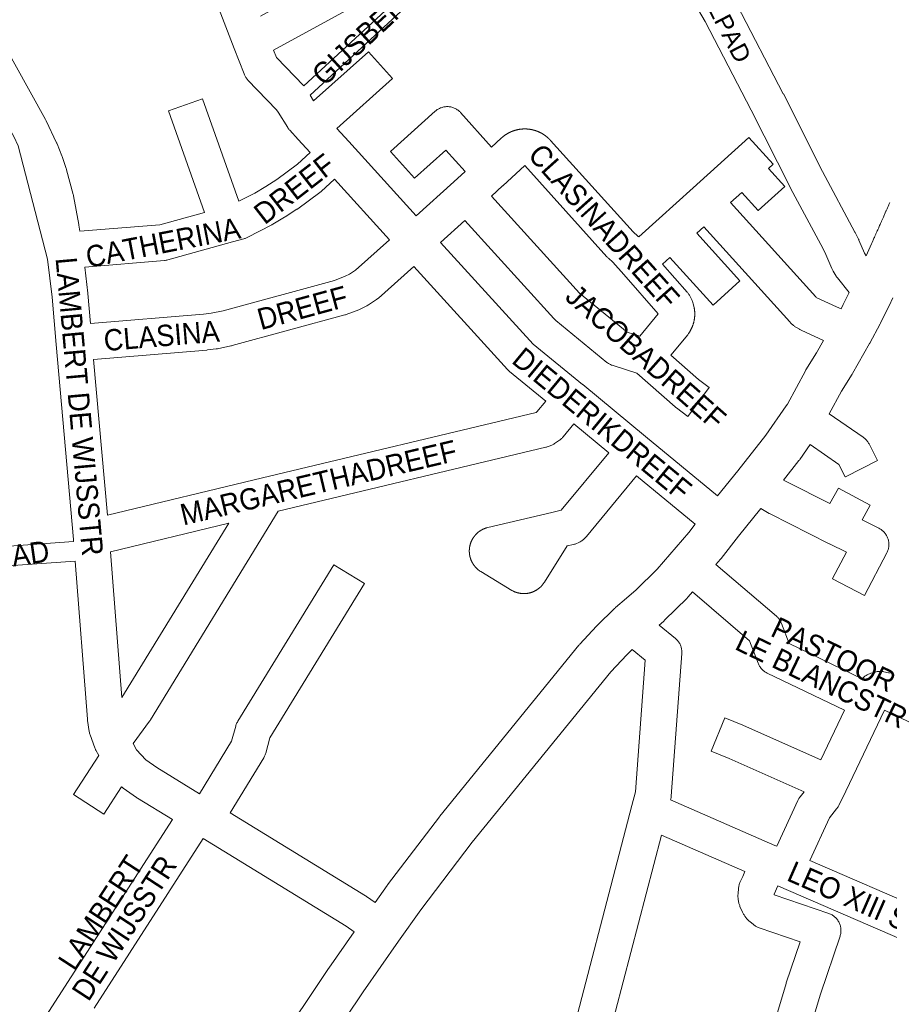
# Model space of a CAD drawing. Header units: metres. Extents: x 123819 to 142731, y 393440 to 405763.
# Tile 199 of 256: x 133383 to 133697, y 397868 to 398223. Entities that reach past the tile are written whole.
import ezdxf
from ezdxf.enums import TextEntityAlignment as Align

# ---------------------------------------------------------------- set-up
doc = ezdxf.new("R2010")
doc.units = ezdxf.units.M
doc.header["$MEASUREMENT"] = 0
for name, color, linetype, lineweight in [('gs-anno-wegen algemeen tekst', 7, 'Continuous', 0), ('gs-knt-aanvullende hoofdweg', 7, 'Continuous', 0), ('gs-knt-fietspaden', 7, 'Continuous', 0), ('gs-knt-paden', 7, 'Continuous', 0), ('gs-knt-wegen algemeen', 7, 'Continuous', 0)]:
    doc.layers.add(name, color=color, linetype=linetype, lineweight=lineweight)
doc.styles.add('Style-Arial', font='arial.ttf')

msp = doc.modelspace()

# ---------------------------------------------------------------- linework, layer by layer
at = {"layer": 'gs-knt-aanvullende hoofdweg', "color": 7, "linetype": 'Continuous', "flags": 128}
for points in [[(133688.92, 398138.07), (133690.85, 398142.35), (133691.1, 398142.91), (133691.38, 398143.53), (133691.44, 398143.67), (133691.78, 398144.43), (133691.91, 398144.71), (133692.12, 398145.19), (133692.44, 398145.89), (133692.46, 398145.95), (133692.8, 398146.7), (133692.96, 398147.07), (133693.14, 398147.46), (133693.48, 398148.22), (133693.49, 398148.25), (133693.82, 398148.98), (133694.01, 398149.43), (133694.15, 398149.74), (133694.49, 398150.5), (133694.54, 398150.61), (133694.83, 398151.26), (133695.06, 398151.79), (133695.16, 398152.02), (133695.5, 398152.78), (133695.59, 398152.98), (133695.84, 398153.54), (133696.11, 398154.15), (133696.17, 398154.31), (133696.51, 398155.07), (133696.63, 398155.34), (133696.84, 398155.83), (133697.15, 398156.52), (133697.18, 398156.59), (133697.51, 398157.35)], [(133698.59, 398122.91), (133698, 398121.64), (133697.96, 398121.55), (133697.87, 398121.37), (133694.08, 398113.72), (133693.99, 398113.54), (133690.31, 398106.6), (133690.19, 398106.38), (133684, 398095.55), (133683.87, 398095.34), (133680.1, 398089.22), (133675.65, 398081.02)], [(133679.88, 398118.99), (133680.67, 398120.48), (133682.8, 398124.78)], [(133635.31, 398051.41), (133642.61, 398060.49), (133652.74, 398073.31), (133660.02, 398083.88), (133660.49, 398084.56), (133666.99, 398096.56), (133667.1, 398096.74), (133667.2, 398096.92), (133671.02, 398103.12), (133673.56, 398107.55)], [(133668.7, 398070), (133664.98, 398064.59), (133664.83, 398064.38), (133664.68, 398064.19), (133659.14, 398057.17)], [(133650.94, 398046.87), (133642.9, 398036.89), (133636.63, 398028.86), (133636.51, 398028.71), (133636.39, 398028.57), (133634.71, 398026.62)], [(133511.61, 397904.73), (133515.94, 397910.82), (133516.09, 397911.02), (133534.86, 397935.63), (133535, 397935.81), (133585.23, 397997.56), (133585.39, 397997.74), (133585.55, 397997.92), (133591.61, 398004.46), (133591.74, 398004.59), (133591.87, 398004.72), (133598.05, 398010.76), (133598.11, 398010.82), (133598.15, 398010.85), (133598.32, 398011.01), (133598.39, 398011.07), (133598.42, 398011.1), (133602.41, 398014.55), (133602.48, 398014.61), (133605.81, 398017.41), (133613.48, 398025.03), (133624.9, 398038.25), (133627.22, 398041.21)], [(133626.19, 398016.78), (133624.65, 398014.99), (133624.46, 398014.78), (133624.27, 398014.58), (133616.18, 398006.54), (133615.98, 398006.35), (133615.96, 398006.33), (133615.76, 398006.16), (133615.72, 398006.12), (133614.21, 398004.83)], [(133604.44, 397996.01), (133602.5, 397994.11), (133596.73, 397987.89), (133546.73, 397926.43), (133528.11, 397902.01), (133520.09, 397890.74), (133507.28, 397872.48), (133487.99, 397843.63), (133471.54, 397818.42)], [(133459.34, 397827.21), (133475.44, 397851.88), (133475.48, 397851.95), (133494.85, 397880.9), (133494.94, 397881.04), (133504.1, 397894.1)]]:
    msp.add_lwpolyline(points, dxfattribs=at)
at = {"layer": 'gs-knt-fietspaden', "color": 7, "linetype": 'Continuous', "flags": 128}
for points in [[(133364.53, 398032.22), (133402.76, 398034.93)], [(133403.35, 398027.93), (133365.15, 398025.23), (133334.77, 398020.96), (133333.1, 398020.64), (133332.16, 398020.41), (133331.79, 398020.29), (133331.69, 398020.24), (133331.11, 398019.88), (133330.59, 398019.44), (133321.76, 398008.42), (133321.67, 398008.32), (133321.58, 398008.21)]]:
    msp.add_lwpolyline(points, dxfattribs=at)
at = {"layer": 'gs-knt-paden', "color": 7, "linetype": 'Continuous', "flags": 128}
for points in [[(133485.86, 398199.42), (133538.5, 398248.03)], [(133541.23, 398245.07), (133488.14, 398196.06)]]:
    msp.add_lwpolyline(points, dxfattribs=at)
at = {"layer": 'gs-knt-wegen algemeen', "color": 7, "linetype": 'Continuous', "flags": 128}
for points in [[(133626.19, 398257.39), (133629.83, 398250.21), (133642.09, 398229.07), (133642.24, 398228.81), (133659.02, 398196.57), (133659.05, 398196.51), (133673.2, 398168.56), (133684.9, 398146.64), (133684.99, 398146.47), (133686.16, 398144.12), (133686.25, 398143.93), (133686.33, 398143.74), (133688.31, 398139.03), (133688.92, 398138.07)], [(133682.8, 398124.78), (133678.56, 398130.16), (133678.42, 398130.34), (133678.29, 398130.53), (133678.16, 398130.72), (133677.01, 398132.55), (133676.87, 398132.78), (133676.75, 398133.01), (133676.63, 398133.25), (133676.52, 398133.49), (133674.41, 398138.5), (133673.37, 398140.59), (133661.68, 398162.49), (133661.62, 398162.62), (133647.45, 398190.59), (133630.76, 398222.67), (133618.47, 398243.84), (133618.38, 398244), (133618.3, 398244.16), (133614.58, 398251.51)], [(133488.16, 398175.31), (133483.82, 398180.07), (133480.82, 398183.36), (133480.62, 398183.59), (133480.43, 398183.83), (133480.25, 398184.07), (133480.09, 398184.33), (133476.66, 398189.87), (133476.09, 398190.78), (133465.71, 398201.48), (133465.52, 398201.7), (133465.33, 398201.92), (133465.15, 398202.15), (133464.98, 398202.39), (133464.82, 398202.64), (133464.68, 398202.89), (133464.54, 398203.15), (133464.42, 398203.42), (133464.31, 398203.69), (133460.77, 398212.91), (133452.96, 398233.31)], [(133369.81, 398228.27), (133392.68, 398187.25), (133392.79, 398187.05), (133392.89, 398186.84), (133396.63, 398178.87), (133396.72, 398178.68), (133396.79, 398178.5), (133398.49, 398174.2), (133398.59, 398173.93), (133400.1, 398169.56), (133400.16, 398169.36), (133400.22, 398169.16), (133402.66, 398160.25), (133402.73, 398159.97), (133402.79, 398159.69), (133404.68, 398149.32), (133404.71, 398149.15), (133405.06, 398146.91)], [(133402.76, 398034.93), (133402.69, 398035.75), (133396.45, 398106.02), (133394.97, 398123.21), (133393.36, 398136.82), (133382.75, 398177.81), (133381.2, 398181.11), (133358.38, 398222.03)], [(133474.96, 398212.27), (133475.99, 398209.59), (133485.86, 398199.42)], [(133449.36, 398194.76), (133462.4, 398157.74), (133468.21, 398160.74), (133472.23, 398163.12), (133476.14, 398165.66), (133483.64, 398171.19), (133488.16, 398175.31)], [(133542.52, 398189.75), (133553.72, 398177.34), (133557.2, 398180.55), (133557.26, 398180.6), (133557.31, 398180.65), (133557.37, 398180.7), (133557.43, 398180.75), (133557.49, 398180.8), (133557.55, 398180.85), (133557.6, 398180.9), (133557.66, 398180.95), (133557.72, 398181), (133557.78, 398181.05), (133557.84, 398181.1), (133557.9, 398181.15), (133557.96, 398181.2), (133558.03, 398181.24), (133558.09, 398181.29), (133558.15, 398181.34), (133558.21, 398181.38), (133558.27, 398181.43), (133558.33, 398181.48), (133558.4, 398181.52), (133558.46, 398181.57), (133558.52, 398181.61), (133558.59, 398181.65), (133558.65, 398181.7), (133558.71, 398181.74), (133558.78, 398181.78), (133558.84, 398181.83), (133558.91, 398181.87), (133558.97, 398181.91), (133559.04, 398181.95), (133559.1, 398181.99), (133559.17, 398182.03), (133559.24, 398182.07), (133559.3, 398182.11), (133559.37, 398182.15), (133559.44, 398182.19), (133559.5, 398182.23), (133559.57, 398182.27), (133559.64, 398182.3), (133559.71, 398182.34), (133559.77, 398182.38), (133559.84, 398182.41), (133559.91, 398182.45), (133559.98, 398182.49), (133560.05, 398182.52), (133560.12, 398182.56), (133560.19, 398182.59), (133560.26, 398182.62), (133560.33, 398182.66), (133560.4, 398182.69), (133560.47, 398182.72), (133560.54, 398182.75), (133560.61, 398182.79), (133560.68, 398182.82), (133560.75, 398182.85), (133560.82, 398182.88), (133560.89, 398182.91), (133560.96, 398182.94), (133561.03, 398182.97), (133561.11, 398182.99), (133561.18, 398183.02), (133561.25, 398183.05), (133561.32, 398183.08), (133561.39, 398183.1), (133561.47, 398183.13), (133561.54, 398183.16), (133561.61, 398183.18), (133561.69, 398183.21), (133561.76, 398183.23), (133561.83, 398183.26), (133561.91, 398183.28), (133561.98, 398183.3), (133562.05, 398183.32), (133562.13, 398183.35), (133562.2, 398183.37), (133562.28, 398183.39), (133562.35, 398183.41), (133562.43, 398183.43), (133562.5, 398183.45), (133562.58, 398183.47), (133562.65, 398183.49), (133562.73, 398183.51), (133562.8, 398183.53), (133562.88, 398183.54), (133562.95, 398183.56), (133563.03, 398183.58), (133563.1, 398183.59), (133563.18, 398183.61), (133563.25, 398183.62), (133563.33, 398183.64), (133563.41, 398183.65), (133563.48, 398183.67), (133563.56, 398183.68), (133563.64, 398183.69), (133563.71, 398183.71), (133563.79, 398183.72), (133563.86, 398183.73), (133563.94, 398183.74), (133564.02, 398183.75), (133564.09, 398183.76), (133564.17, 398183.77), (133564.25, 398183.78), (133564.32, 398183.79), (133564.4, 398183.8), (133564.48, 398183.8), (133564.55, 398183.81), (133564.63, 398183.82), (133564.71, 398183.82), (133564.79, 398183.83), (133564.86, 398183.83), (133564.94, 398183.84), (133565.02, 398183.84), (133565.09, 398183.85), (133565.17, 398183.85), (133565.25, 398183.85), (133565.33, 398183.86), (133565.4, 398183.86), (133565.48, 398183.86), (133565.56, 398183.86), (133565.63, 398183.86), (133565.71, 398183.86), (133565.79, 398183.86), (133565.87, 398183.86), (133565.94, 398183.86), (133566.02, 398183.86), (133566.1, 398183.85), (133566.18, 398183.85), (133566.25, 398183.85), (133566.33, 398183.84), (133566.41, 398183.84), (133566.48, 398183.84), (133566.56, 398183.83), (133566.64, 398183.82), (133566.72, 398183.82), (133566.79, 398183.81), (133566.87, 398183.81), (133566.95, 398183.8), (133567.02, 398183.79), (133567.1, 398183.78), (133567.18, 398183.77), (133567.25, 398183.76), (133567.33, 398183.75), (133567.41, 398183.74), (133567.48, 398183.73), (133567.56, 398183.72), (133567.64, 398183.71), (133567.71, 398183.7), (133567.79, 398183.68), (133567.87, 398183.67), (133567.94, 398183.66), (133568.02, 398183.64), (133568.09, 398183.63), (133568.17, 398183.61), (133568.24, 398183.6), (133568.32, 398183.58), (133568.4, 398183.56), (133568.47, 398183.55), (133568.55, 398183.53), (133568.62, 398183.51), (133568.7, 398183.49), (133568.77, 398183.47), (133568.85, 398183.45), (133568.92, 398183.43), (133569, 398183.41), (133569.07, 398183.39), (133569.15, 398183.37), (133569.22, 398183.35), (133569.29, 398183.33), (133569.37, 398183.31), (133569.44, 398183.28), (133569.51, 398183.26), (133569.59, 398183.24), (133569.66, 398183.21), (133569.74, 398183.19), (133569.81, 398183.16), (133569.88, 398183.14), (133569.95, 398183.11), (133570.03, 398183.08), (133570.1, 398183.06), (133570.17, 398183.03), (133570.24, 398183), (133570.32, 398182.97), (133570.39, 398182.94), (133570.46, 398182.91), (133570.53, 398182.88), (133570.6, 398182.85), (133570.67, 398182.82), (133570.74, 398182.79), (133570.81, 398182.76), (133570.88, 398182.73), (133570.95, 398182.7), (133571.02, 398182.66), (133571.09, 398182.63), (133571.16, 398182.6), (133571.23, 398182.56), (133571.3, 398182.53), (133571.37, 398182.49), (133571.44, 398182.46), (133571.51, 398182.42), (133571.58, 398182.39), (133571.64, 398182.35), (133571.71, 398182.31), (133571.78, 398182.28), (133571.85, 398182.24), (133571.91, 398182.2), (133571.98, 398182.16), (133572.05, 398182.12), (133572.11, 398182.08), (133572.18, 398182.04), (133572.25, 398182), (133572.31, 398181.96), (133572.38, 398181.92), (133572.44, 398181.88), (133572.51, 398181.84), (133572.57, 398181.79), (133572.64, 398181.75), (133572.7, 398181.71), (133572.76, 398181.66), (133572.83, 398181.62), (133572.89, 398181.58), (133572.95, 398181.53), (133573.02, 398181.49), (133573.08, 398181.44), (133573.14, 398181.39), (133573.2, 398181.35), (133573.26, 398181.3), (133573.33, 398181.25), (133573.39, 398181.21), (133573.45, 398181.16), (133573.51, 398181.11), (133573.57, 398181.06), (133573.63, 398181.01), (133573.69, 398180.96), (133573.75, 398180.91), (133573.81, 398180.86), (133573.86, 398180.81), (133573.92, 398180.76), (133573.98, 398180.71), (133574.04, 398180.66), (133574.1, 398180.61), (133574.15, 398180.56), (133574.21, 398180.5), (133574.27, 398180.45), (133574.32, 398180.4), (133574.38, 398180.34), (133574.43, 398180.29), (133574.49, 398180.24), (133574.54, 398180.18), (133574.6, 398180.13), (133574.65, 398180.07), (133574.71, 398180.02), (133574.76, 398179.96), (133574.81, 398179.9), (133574.86, 398179.85), (133574.92, 398179.79), (133574.97, 398179.73), (133604.79, 398146.7), (133606.47, 398145.2), (133606.66, 398145.02), (133606.82, 398144.87)], [(133601.4, 398131.33), (133597.51, 398135.75), (133595.86, 398137.22), (133595.69, 398137.38), (133595.52, 398137.54), (133595.36, 398137.72), (133565.65, 398170.63), (133557.71, 398163.3), (133557.68, 398163.27), (133553.61, 398159.58)], [(133496.93, 398165.69), (133492.17, 398161.34), (133492, 398161.19), (133491.82, 398161.05), (133491.64, 398160.91), (133483.71, 398155.07), (133483.56, 398154.96), (133483.4, 398154.85), (133479.21, 398152.13), (133478.98, 398151.99), (133474.69, 398149.44), (133474.52, 398149.34), (133474.35, 398149.25), (133465.47, 398144.68), (133465.23, 398144.56), (133464.98, 398144.45), (133464.73, 398144.36), (133464.48, 398144.27), (133464.22, 398144.19), (133460.19, 398143.07), (133436.78, 398136.6), (133436.49, 398136.52), (133436.19, 398136.46), (133435.89, 398136.42), (133435.58, 398136.38), (133406.81, 398133.99)], [(133516.82, 398143.82), (133496.93, 398165.69)], [(133553.61, 398159.58), (133585.49, 398124.56), (133602.63, 398110.51)], [(133543.98, 398150.82), (133535.27, 398142.9)], [(133408.86, 398113.63), (133449.65, 398117.04), (133452.39, 398117.37), (133456.79, 398118.26), (133496.94, 398129.21), (133500.86, 398130.68), (133502.4, 398131.48), (133504.56, 398132.89), (133516.82, 398143.82)], [(133535.27, 398142.9), (133568.77, 398106.16), (133586.58, 398091.61), (133586.59, 398091.6), (133586.59, 398091.6), (133586.6, 398091.6), (133586.6, 398091.59), (133609.29, 398072.91), (133609.3, 398072.91), (133609.3, 398072.91)], [(133406.81, 398133.99), (133407.91, 398124.63), (133407.93, 398124.43), (133408.86, 398113.63)], [(133525.59, 398134.19), (133512.86, 398122.85), (133512.68, 398122.69), (133512.49, 398122.54), (133512.29, 398122.39), (133512.09, 398122.26), (133509.25, 398120.4), (133508.98, 398120.24), (133508.7, 398120.08), (133506.53, 398118.95), (133506.3, 398118.83), (133506.05, 398118.72), (133505.8, 398118.63), (133501.22, 398116.91), (133500.94, 398116.81), (133500.65, 398116.73), (133460.01, 398105.65), (133459.8, 398105.59), (133459.6, 398105.55), (133454.72, 398104.56), (133454.46, 398104.51), (133454.2, 398104.47), (133451.08, 398104.1), (133450.85, 398104.08), (133409.99, 398100.66)], [(133573.29, 398085.65), (133560.16, 398096.38), (133559.92, 398096.58), (133559.69, 398096.8), (133559.47, 398097.03), (133525.59, 398134.19)], [(133601.4, 398131.32), (133601.4, 398131.33), (133601.4, 398131.33)], [(133601.4, 398131.32), (133601.4, 398131.33), (133601.4, 398131.33)], [(133613.85, 398117.13), (133601.4, 398131.32)], [(133626.85, 398119.27), (133626.85, 398119.27), (133626.85, 398119.26)], [(133626.85, 398119.27), (133626.85, 398119.27), (133626.85, 398119.26)], [(133602.63, 398110.51), (133607.18, 398109.08), (133613.85, 398117.13)], [(133409.99, 398100.66), (133414.99, 398044.42)], [(133414.99, 398044.42), (133471.02, 398057.9), (133471.03, 398057.9), (133471.03, 398057.9), (133569.82, 398081.56), (133570.08, 398081.74), (133573.29, 398085.65)], [(133583.36, 398077.4), (133579.56, 398072.77), (133579.36, 398072.54), (133579.15, 398072.32), (133578.94, 398072.11), (133578.71, 398071.91), (133578.47, 398071.72), (133578.22, 398071.54), (133576.44, 398070.31), (133576.19, 398070.15), (133575.94, 398069.99), (133575.67, 398069.85), (133575.4, 398069.73), (133575.12, 398069.61), (133574.84, 398069.51), (133573.81, 398069.16), (133573.53, 398069.07), (133573.24, 398068.99), (133476.68, 398045.87)], [(133627.22, 398041.21), (133606.04, 398058.71), (133587.95, 398036.78), (133587.78, 398036.58), (133587.6, 398036.38), (133587.41, 398036.2), (133587.21, 398036.02), (133586.72, 398035.59), (133586.49, 398035.4), (133586.25, 398035.21), (133586, 398035.04), (133585.74, 398034.88), (133585.48, 398034.74), (133585.21, 398034.6), (133584.93, 398034.48), (133584.33, 398034.23), (133584.08, 398034.13), (133583.83, 398034.05), (133583.58, 398033.97), (133583.32, 398033.91), (133580.99, 398033.36), (133572.78, 398020.3), (133572.72, 398020.22), (133572.67, 398020.13), (133572.61, 398020.05), (133572.56, 398019.97), (133572.5, 398019.89), (133572.44, 398019.81), (133572.38, 398019.72), (133572.32, 398019.65), (133572.26, 398019.57), (133572.2, 398019.49), (133572.14, 398019.41), (133572.08, 398019.33), (133572.01, 398019.26), (133571.95, 398019.18), (133571.88, 398019.11), (133571.82, 398019.03), (133571.75, 398018.96), (133571.68, 398018.89), (133571.61, 398018.82), (133571.54, 398018.74), (133571.47, 398018.67), (133571.4, 398018.6), (133571.33, 398018.54), (133571.25, 398018.47), (133571.18, 398018.4), (133571.1, 398018.34), (133571.03, 398018.27), (133570.95, 398018.21), (133570.88, 398018.14), (133570.8, 398018.08), (133570.72, 398018.02), (133570.64, 398017.96), (133570.56, 398017.9), (133570.48, 398017.84), (133570.4, 398017.78), (133570.32, 398017.73), (133570.24, 398017.67), (133570.15, 398017.61), (133570.07, 398017.56), (133569.99, 398017.51), (133569.9, 398017.45), (133569.81, 398017.4), (133569.73, 398017.35), (133569.64, 398017.3), (133569.56, 398017.25), (133569.47, 398017.21), (133569.38, 398017.16), (133569.29, 398017.12), (133569.2, 398017.07), (133569.11, 398017.03), (133569.02, 398016.99), (133568.93, 398016.94), (133568.84, 398016.9), (133568.75, 398016.86), (133568.66, 398016.83), (133568.56, 398016.79), (133568.47, 398016.75), (133568.38, 398016.72), (133568.28, 398016.68), (133568.19, 398016.65), (133568.1, 398016.62), (133568, 398016.59), (133567.91, 398016.56), (133567.81, 398016.53), (133567.72, 398016.5), (133567.62, 398016.48), (133567.52, 398016.45), (133567.43, 398016.43), (133567.33, 398016.41), (133567.23, 398016.38), (133567.13, 398016.36), (133567.04, 398016.34), (133566.94, 398016.32), (133566.84, 398016.31), (133566.74, 398016.29), (133566.64, 398016.27), (133566.55, 398016.26), (133566.45, 398016.25), (133566.35, 398016.24), (133566.25, 398016.23), (133566.15, 398016.22), (133566.05, 398016.21), (133565.95, 398016.2), (133565.85, 398016.19), (133565.75, 398016.19), (133565.65, 398016.18), (133565.55, 398016.18), (133565.45, 398016.18), (133565.35, 398016.18), (133565.25, 398016.18), (133565.15, 398016.18), (133565.06, 398016.18), (133564.96, 398016.19), (133564.86, 398016.19), (133564.76, 398016.2), (133564.66, 398016.21), (133564.56, 398016.22), (133564.46, 398016.23), (133564.36, 398016.24), (133564.26, 398016.25), (133564.16, 398016.26), (133564.06, 398016.28), (133563.97, 398016.29), (133563.87, 398016.31), (133563.77, 398016.32), (133563.67, 398016.34), (133563.57, 398016.36), (133563.48, 398016.38), (133563.38, 398016.41), (133563.28, 398016.43), (133563.19, 398016.45), (133563.09, 398016.48), (133562.99, 398016.5), (133562.9, 398016.53), (133562.8, 398016.56), (133562.71, 398016.59), (133562.61, 398016.62), (133562.52, 398016.65), (133562.42, 398016.69), (133562.33, 398016.72), (133562.24, 398016.75), (133562.14, 398016.79), (133562.05, 398016.83), (133561.96, 398016.87), (133561.87, 398016.91), (133561.78, 398016.95), (133561.69, 398016.99), (133561.6, 398017.03), (133561.41, 398017.12), (133561.22, 398017.23), (133561.03, 398017.33), (133549.79, 398024.12), (133549.58, 398024.26), (133549.51, 398024.3), (133549.45, 398024.35), (133549.38, 398024.39), (133549.32, 398024.44), (133549.26, 398024.48), (133549.19, 398024.53), (133549.13, 398024.57), (133549.07, 398024.62), (133549.01, 398024.67), (133548.95, 398024.72), (133548.89, 398024.77), (133548.83, 398024.81), (133548.77, 398024.86), (133548.71, 398024.92), (133548.65, 398024.97), (133548.59, 398025.02), (133548.53, 398025.07), (133548.48, 398025.12), (133548.42, 398025.17), (133548.36, 398025.23), (133548.31, 398025.28), (133548.25, 398025.34), (133548.2, 398025.39), (133548.14, 398025.45), (133548.09, 398025.5), (133548.03, 398025.56), (133547.98, 398025.61), (133547.93, 398025.67), (133547.88, 398025.73), (133547.82, 398025.79), (133547.77, 398025.85), (133547.72, 398025.91), (133547.67, 398025.96), (133547.62, 398026.02), (133547.57, 398026.09), (133547.53, 398026.15), (133547.48, 398026.21), (133547.43, 398026.27), (133547.38, 398026.33), (133547.34, 398026.39), (133547.29, 398026.46), (133547.25, 398026.52), (133547.2, 398026.58), (133547.16, 398026.65), (133547.12, 398026.71), (133547.07, 398026.78), (133547.03, 398026.84), (133546.99, 398026.91), (133546.95, 398026.97), (133546.91, 398027.04), (133546.87, 398027.11), (133546.83, 398027.17), (133546.79, 398027.24), (133546.75, 398027.31), (133546.71, 398027.38), (133546.68, 398027.45), (133546.64, 398027.51), (133546.61, 398027.58), (133546.57, 398027.65), (133546.54, 398027.72), (133546.5, 398027.79), (133546.47, 398027.86), (133546.44, 398027.94), (133546.41, 398028), (133546.37, 398028.08), (133546.34, 398028.15), (133546.31, 398028.22), (133546.28, 398028.29), (133546.26, 398028.36), (133546.23, 398028.44), (133546.2, 398028.51), (133546.17, 398028.58), (133546.15, 398028.66), (133546.12, 398028.73), (133546.1, 398028.8), (133546.07, 398028.88), (133546.05, 398028.95), (133546.03, 398029.03), (133546, 398029.1), (133545.98, 398029.17), (133545.96, 398029.25), (133545.94, 398029.32), (133545.92, 398029.4), (133545.9, 398029.48), (133545.89, 398029.55), (133545.87, 398029.63), (133545.85, 398029.7), (133545.84, 398029.78), (133545.82, 398029.85), (133545.81, 398029.93), (133545.79, 398030.01), (133545.78, 398030.08), (133545.77, 398030.16), (133545.75, 398030.24), (133545.74, 398030.32), (133545.73, 398030.39), (133545.72, 398030.47), (133545.71, 398030.55), (133545.7, 398030.62), (133545.7, 398030.7), (133545.69, 398030.78), (133545.68, 398030.86), (133545.68, 398030.93), (133545.67, 398031.01), (133545.67, 398031.09), (133545.66, 398031.17), (133545.66, 398031.24), (133545.66, 398031.32), (133545.66, 398031.4), (133545.66, 398031.48), (133545.65, 398031.55), (133545.66, 398031.63), (133545.66, 398031.71), (133545.66, 398031.79), (133545.66, 398031.86), (133545.66, 398031.94), (133545.67, 398032.02), (133545.67, 398032.1), (133545.68, 398032.18), (133545.68, 398032.25), (133545.69, 398032.33), (133545.7, 398032.41), (133545.71, 398032.48), (133545.71, 398032.56), (133545.72, 398032.64), (133545.73, 398032.72), (133545.74, 398032.79), (133545.76, 398032.87), (133545.77, 398032.95), (133545.78, 398033.02), (133545.79, 398033.1), (133545.81, 398033.18), (133545.82, 398033.25), (133545.84, 398033.33), (133545.86, 398033.41), (133545.87, 398033.48), (133545.89, 398033.56), (133545.91, 398033.63), (133545.93, 398033.71), (133545.95, 398033.78), (133545.97, 398033.86), (133545.99, 398033.93), (133546.01, 398034.01), (133546.03, 398034.08), (133546.05, 398034.16), (133546.08, 398034.23), (133546.1, 398034.3), (133546.13, 398034.38), (133546.15, 398034.45), (133546.18, 398034.53), (133546.21, 398034.6), (133546.23, 398034.67), (133546.26, 398034.74), (133546.29, 398034.81), (133546.32, 398034.89), (133546.35, 398034.96), (133546.38, 398035.03), (133546.41, 398035.1), (133546.44, 398035.17), (133546.48, 398035.24), (133546.51, 398035.31), (133546.54, 398035.38), (133546.58, 398035.45), (133546.61, 398035.52), (133546.65, 398035.59), (133546.69, 398035.66), (133546.72, 398035.73), (133546.76, 398035.8), (133546.8, 398035.86), (133546.84, 398035.93), (133546.88, 398036), (133546.92, 398036.06), (133546.96, 398036.13), (133547, 398036.2), (133547.04, 398036.26), (133547.08, 398036.33), (133547.12, 398036.39), (133547.17, 398036.46), (133547.21, 398036.52), (133547.26, 398036.58), (133547.3, 398036.65), (133547.35, 398036.71), (133547.39, 398036.77), (133547.44, 398036.83), (133547.49, 398036.9), (133547.54, 398036.96), (133547.58, 398037.02), (133547.63, 398037.08), (133547.68, 398037.14), (133547.73, 398037.2), (133547.78, 398037.26), (133547.83, 398037.32), (133547.89, 398037.37), (133547.94, 398037.43), (133547.99, 398037.49), (133548.05, 398037.55), (133548.1, 398037.6), (133548.15, 398037.66), (133548.21, 398037.71), (133548.26, 398037.77), (133548.32, 398037.82), (133548.37, 398037.88), (133548.43, 398037.93), (133548.49, 398037.98), (133548.55, 398038.03), (133548.6, 398038.09), (133548.66, 398038.14), (133548.72, 398038.19), (133548.78, 398038.24), (133548.84, 398038.29), (133548.9, 398038.34), (133548.96, 398038.38), (133549.02, 398038.43), (133549.08, 398038.48), (133549.15, 398038.53), (133549.21, 398038.57), (133549.27, 398038.62), (133549.33, 398038.66), (133549.4, 398038.71), (133549.46, 398038.75), (133549.53, 398038.8), (133549.59, 398038.84), (133549.66, 398038.88), (133549.72, 398038.92), (133549.79, 398038.96), (133549.85, 398039.01), (133549.92, 398039.05), (133549.99, 398039.09), (133550.06, 398039.12), (133550.12, 398039.16), (133550.19, 398039.2), (133550.26, 398039.24), (133550.33, 398039.27), (133550.4, 398039.31), (133550.47, 398039.34), (133550.54, 398039.38), (133550.61, 398039.41), (133550.68, 398039.45), (133550.75, 398039.48), (133550.82, 398039.51), (133550.89, 398039.54), (133550.89, 398039.54), (133550.89, 398039.54), (133550.96, 398039.57), (133551.03, 398039.6), (133551.1, 398039.63), (133551.18, 398039.66), (133551.25, 398039.69), (133551.32, 398039.72), (133551.39, 398039.74), (133551.47, 398039.77), (133551.54, 398039.8), (133551.61, 398039.82), (133551.69, 398039.85), (133551.76, 398039.87), (133551.84, 398039.89), (133551.91, 398039.91), (133551.98, 398039.94), (133552.29, 398040.01), (133575.42, 398045.43), (133578.88, 398046.24), (133595.99, 398067), (133583.36, 398077.4)], [(133609.3, 398072.91), (133635.31, 398051.41)], [(133659.14, 398057.17), (133660.28, 398056.51), (133675.88, 398048.65)], [(133675.65, 398034.18), (133654.25, 398044.97), (133654.09, 398045.05), (133653.93, 398045.14), (133650.94, 398046.87)], [(133458.77, 398041.56), (133416.14, 398031.3)], [(133416.14, 398031.3), (133420.2, 397978.7), (133458.77, 398041.56)], [(133675.66, 398034.18), (133675.66, 398034.18), (133675.65, 398034.18)], [(133675.66, 398034.18), (133675.66, 398034.18), (133675.65, 398034.18)], [(133675.66, 398034.18), (133675.66, 398034.18)], [(133634.71, 398026.62), (133656.55, 398008.01), (133656.78, 398007.81), (133656.99, 398007.6), (133657.19, 398007.38), (133657.38, 398007.15), (133657.57, 398006.92), (133657.74, 398006.68), (133657.9, 398006.42), (133658.05, 398006.17), (133658.18, 398005.9), (133658.31, 398005.63), (133658.42, 398005.36), (133661.16, 397998.11), (133687.5, 397985.45)], [(133681.12, 397974.08), (133653.17, 397987.5), (133652.9, 397987.65), (133652.63, 397987.8), (133652.37, 397987.96), (133652.12, 397988.14), (133651.87, 397988.33), (133651.64, 397988.54), (133651.41, 397988.75), (133651.2, 397988.97), (133650.99, 397989.2), (133650.8, 397989.45), (133650.62, 397989.7), (133650.45, 397989.96), (133650.3, 397990.22), (133650.15, 397990.5), (133650.02, 397990.78), (133649.91, 397991.07), (133646.83, 397999.18), (133626.19, 398016.78)], [(133614.21, 398004.83), (133620.05, 398000.02), (133620.28, 397999.82), (133620.51, 397999.6), (133620.72, 397999.38), (133620.93, 397999.14), (133621.12, 397998.9), (133621.3, 397998.64), (133621.47, 397998.38), (133621.62, 397998.11), (133621.76, 397997.83), (133621.89, 397997.55), (133622.01, 397997.26), (133622.11, 397996.97), (133622.2, 397996.67), (133622.27, 397996.37), (133622.33, 397996.06), (133622.37, 397995.75), (133622.4, 397995.44), (133622.41, 397995.13), (133622.41, 397994.82), (133622.4, 397994.51)], [(133575.3, 397828.39), (133578.68, 397841.32), (133604.34, 397939.69), (133605.62, 397944.65), (133609.16, 397992.12), (133604.44, 397996.01)], [(133622.4, 397994.51), (133618.56, 397943.1), (133618.53, 397942.81), (133618.49, 397942.53), (133618.44, 397942.24), (133618.37, 397941.96), (133618.33, 397941.8)], [(133687.5, 397985.45), (133688, 397985.92), (133688.24, 397986.12), (133688.48, 397986.32), (133688.73, 397986.5), (133688.99, 397986.67), (133689.26, 397986.83), (133689.53, 397986.98), (133689.82, 397987.11), (133690.1, 397987.23), (133690.4, 397987.33), (133690.69, 397987.42), (133692.29, 397987.87), (133692.59, 397987.94), (133692.9, 397988.01), (133693.21, 397988.05), (133693.52, 397988.08), (133693.83, 397988.1), (133694.14, 397988.1), (133694.45, 397988.09), (133694.76, 397988.06), (133695.07, 397988.02), (133695.38, 397987.97), (133697, 397987.62), (133697.3, 397987.55), (133697.6, 397987.47)], [(133770.53, 397938.45), (133750.92, 397947.56), (133750.85, 397947.59), (133695.56, 397974.08), (133681.56, 397944.9), (133679.08, 397939.74), (133678.95, 397939.47), (133678.8, 397939.21), (133678.64, 397938.96), (133678.47, 397938.71), (133678.28, 397938.47), (133675.72, 397935.3), (133668.63, 397919.86)], [(133618.33, 397941.8), (133656.03, 397925.3), (133656.67, 397925.03)], [(133504.1, 397894.1), (133501.19, 397896.17), (133449.55, 397927.78), (133410.15, 397866.62)], [(133615.02, 397929.03), (133592.91, 397844.3)], [(133655.81, 397861.37), (133660.05, 397875.5), (133660.11, 397875.71), (133665.11, 397890.51), (133650.27, 397895.6), (133650, 397895.69), (133649.74, 397895.81), (133649.47, 397895.93), (133649.22, 397896.07), (133648.97, 397896.21), (133648.73, 397896.37), (133648.49, 397896.54), (133648.26, 397896.71), (133646.89, 397897.84), (133646.68, 397898.02), (133646.47, 397898.21), (133646.28, 397898.41), (133646.09, 397898.62), (133645.91, 397898.83), (133645.18, 397899.75), (133645.01, 397899.97), (133644.86, 397900.2), (133644.71, 397900.43), (133644.57, 397900.67), (133644.44, 397900.92), (133644.33, 397901.17), (133643.38, 397903.31), (133643.28, 397903.57), (133643.18, 397903.83), (133643.1, 397904.09), (133643.02, 397904.36), (133642.96, 397904.63), (133642.91, 397904.9), (133642.73, 397906.06), (133642.69, 397906.34), (133642.66, 397906.61), (133642.65, 397906.89), (133642.65, 397907.17), (133642.66, 397907.44), (133642.68, 397907.72), (133642.9, 397910.04), (133642.94, 397910.36), (133643, 397910.67), (133643.06, 397910.98), (133643.15, 397911.29), (133643.25, 397911.59), (133643.36, 397911.89), (133643.49, 397912.18), (133644.39, 397914.1), (133645.09, 397915.88), (133615.02, 397929.03)], [(133668.63, 397919.86), (133710.8, 397901.6), (133731.7, 397892.87), (133731.77, 397892.84), (133763.95, 397878.94)]]:
    msp.add_lwpolyline(points, dxfattribs=at)
for points in [[(133470.26, 398224.54), (133507.9, 398245.21, -0.370563), (133507.91, 398245.2), (133514.16, 398233.81), (133514.17, 398233.81), (133514.17, 398233.81, -0.457539), (133514.16, 398233.79), (133514.16, 398233.79), (133514.16, 398233.79), (133474.96, 398212.27)], [(133488.14, 398196.06), (133489.44, 398193.95), (133509.22, 398211.74, -0.37588), (133509.23, 398211.74), (133517.93, 398202.08, -0.375881), (133517.93, 398202.06), (133497.85, 398184.01), (133502.17, 398179.28), (133526.5, 398152.53)], [(133405.06, 398146.91), (133433.9, 398149.31), (133449.99, 398153.76), (133437.08, 398190.43, -0.386315), (133437.08, 398190.44), (133449.35, 398194.76, -0.386315), (133449.36, 398194.76)], [(133526.5, 398152.53), (133540.04, 398164.83), (133544.12, 398168.54), (133537.21, 398176.21), (133525.92, 398166.05, -0.375881), (133525.9, 398166.05), (133517.21, 398175.71, -0.37588), (133517.21, 398175.73), (133533.34, 398190.23), (133533.58, 398190.44), (133533.83, 398190.64), (133534.09, 398190.82), (133534.36, 398190.99), (133534.64, 398191.15), (133534.93, 398191.29), (133535.22, 398191.42), (133535.52, 398191.53), (133535.82, 398191.63), (133536.13, 398191.71), (133536.44, 398191.78), (133536.75, 398191.84), (133537.07, 398191.87), (133537.39, 398191.9), (133537.71, 398191.9), (133538.03, 398191.9), (133538.35, 398191.87), (133538.66, 398191.83), (133538.98, 398191.78), (133539.29, 398191.7), (133539.6, 398191.62), (133539.9, 398191.52), (133540.2, 398191.4), (133540.49, 398191.27), (133540.77, 398191.13), (133541.05, 398190.97), (133541.32, 398190.8), (133541.58, 398190.61), (133541.83, 398190.42), (133542.07, 398190.21), (133542.3, 398189.99), (133542.52, 398189.75)], [(133606.82, 398144.87), (133614.21, 398151.54), (133626.46, 398162.59), (133646.62, 398180.8, -0.375786), (133646.64, 398180.8), (133655.35, 398171.15, -0.375786), (133655.35, 398171.14), (133653.7, 398169.64), (133659.6, 398163.1), (133659.61, 398163.1, -0.405613), (133659.61, 398163.08), (133659.6, 398163.08)], [(133659.6, 398163.08), (133649.96, 398154.37, -0.375794), (133649.94, 398154.37), (133644.03, 398160.92), (133640.01, 398157.29), (133670.77, 398123.22), (133670.94, 398123.07), (133671.13, 398122.96), (133678.29, 398119.71), (133679.88, 398118.99)], [(133626.85, 398119.26), (133626.88, 398119.16), (133626.9, 398119.05), (133626.92, 398118.96), (133626.96, 398118.69), (133627, 398118.42), (133627.01, 398118.28), (133627.02, 398118.14), (133627.03, 398118.01), (133627.04, 398117.87), (133627.05, 398117.73), (133627.06, 398117.59), (133627.06, 398117.45), (133627.06, 398117.32), (133627.06, 398117.18), (133627.06, 398117.04), (133627.06, 398116.9), (133627.06, 398116.76), (133627.05, 398116.62), (133627.05, 398116.49), (133627.04, 398116.35), (133627.03, 398116.21), (133627.02, 398116.07), (133627.01, 398115.94), (133626.99, 398115.8), (133626.98, 398115.66), (133626.96, 398115.52), (133626.94, 398115.39), (133626.92, 398115.25), (133626.9, 398115.11), (133626.87, 398114.98), (133626.85, 398114.84), (133626.82, 398114.71), (133626.8, 398114.57), (133626.77, 398114.43), (133626.74, 398114.3), (133626.7, 398114.17), (133626.67, 398114.03), (133626.64, 398113.9), (133626.6, 398113.76), (133626.56, 398113.63), (133626.52, 398113.5), (133626.48, 398113.37), (133626.44, 398113.24), (133626.39, 398113.1), (133626.35, 398112.97), (133626.3, 398112.84), (133626.25, 398112.71), (133626.2, 398112.59), (133626.15, 398112.46), (133626.1, 398112.33), (133626.05, 398112.2), (133625.99, 398112.08), (133625.94, 398111.95), (133625.88, 398111.82), (133625.82, 398111.7), (133625.76, 398111.57), (133625.69, 398111.45), (133625.63, 398111.33), (133625.57, 398111.21), (133625.5, 398111.09), (133625.43, 398110.96), (133625.36, 398110.84), (133625.29, 398110.73), (133625.22, 398110.61), (133625.15, 398110.49), (133625.07, 398110.37), (133625, 398110.26), (133624.92, 398110.14), (133624.85, 398110.03), (133624.68, 398109.8), (133624.5, 398109.58), (133618.45, 398102.27), (133628.41, 398093.46), (133632.32, 398090.56, -0.384569), (133632.32, 398090.55), (133624.59, 398080.1, -0.384571), (133624.58, 398080.1), (133620.43, 398083.17), (133620.21, 398083.34), (133619.99, 398083.52), (133606.14, 398095.77), (133597.54, 398098.46), (133597.25, 398098.56), (133596.96, 398098.67), (133596.67, 398098.8), (133596.39, 398098.94), (133596.12, 398099.1), (133595.86, 398099.26), (133595.6, 398099.44), (133595.36, 398099.63), (133576.87, 398114.79), (133576.63, 398115), (133576.4, 398115.21), (133576.18, 398115.44), (133543.98, 398150.82)], [(133673.56, 398107.55), (133665.44, 398111.24), (133665.24, 398111.34), (133665.04, 398111.44), (133664.84, 398111.55), (133663.78, 398112.17), (133663.56, 398112.31), (133663.34, 398112.46), (133663.12, 398112.62), (133662.91, 398112.78), (133662.71, 398112.96), (133661.8, 398113.78), (133661.64, 398113.93), (133661.48, 398114.09), (133661.33, 398114.25), (133630.35, 398148.57), (133627.77, 398146.24), (133643.33, 398129.01, -0.37579), (133643.33, 398129), (133633.68, 398120.28, -0.375792), (133633.66, 398120.28), (133618.11, 398137.52), (133615.42, 398135.09), (133624.28, 398124.99), (133624.47, 398124.77), (133624.64, 398124.54), (133624.81, 398124.31), (133624.96, 398124.06), (133625.1, 398123.82), (133625.86, 398122.42), (133626, 398122.17), (133626.12, 398121.91), (133626.23, 398121.64), (133626.33, 398121.37), (133626.41, 398121.09), (133626.48, 398120.81), (133626.85, 398119.27)], [(133675.65, 398081.02), (133687.87, 398072.6), (133688.11, 398072.42), (133688.34, 398072.24), (133688.56, 398072.05), (133688.78, 398071.84), (133688.98, 398071.63), (133689.18, 398071.41), (133689.36, 398071.18), (133689.53, 398070.94), (133689.69, 398070.69), (133689.84, 398070.44), (133689.98, 398070.18), (133693.03, 398064.18), (133693.03, 398064.18), (133693.03, 398064.18, -0.454908), (133693.02, 398064.16), (133693.02, 398064.16), (133693.02, 398064.16), (133681.43, 398058.28)], [(133681.43, 398058.28, -0.368746), (133681.42, 398058.29), (133679.12, 398062.82), (133668.7, 398070)], [(133675.88, 398048.65), (133678.93, 398054.25, -0.370313), (133678.94, 398054.26), (133690.36, 398048.05, -0.370312), (133690.37, 398048.03), (133687.51, 398042.79), (133693.57, 398039.73), (133693.85, 398039.59), (133694.12, 398039.43), (133694.38, 398039.25), (133694.63, 398039.07), (133694.87, 398038.87), (133695.11, 398038.66), (133695.33, 398038.44), (133695.54, 398038.21), (133695.74, 398037.97), (133695.93, 398037.72), (133696.11, 398037.46), (133696.27, 398037.19), (133696.42, 398036.92), (133696.56, 398036.64), (133696.68, 398036.35), (133696.79, 398036.06), (133696.89, 398035.76), (133696.97, 398035.45), (133697.03, 398035.15), (133697.09, 398034.84), (133697.12, 398034.53), (133697.15, 398034.22), (133697.15, 398033.9), (133697.14, 398033.59), (133697.12, 398033.28), (133697.08, 398032.97), (133697.03, 398032.66), (133696.96, 398032.35), (133696.88, 398032.05), (133696.78, 398031.75), (133696.67, 398031.46), (133696.54, 398031.17), (133696.41, 398030.9), (133696.41, 398030.89), (133696.4, 398030.89), (133688.33, 398015.52), (133688.33, 398015.52), (133688.32, 398015.52)], [(133476.68, 398045.87), (133430.53, 397970.63), (133430.37, 397970.38), (133430.19, 397970.14), (133424.22, 397962.13), (133425.44, 397959.84), (133428.81, 397956.21), (133432.8, 397953.37), (133448.22, 397943.87), (133459.84, 397962.89), (133461.31, 397968.38), (133461.4, 397968.68), (133461.5, 397968.97), (133461.62, 397969.26), (133461.75, 397969.55), (133461.89, 397969.82), (133462.05, 397970.1), (133496.69, 398026.57, -0.355261), (133496.7, 398026.57), (133507.79, 398019.77, -0.355263), (133507.79, 398019.76), (133473.64, 397964.09), (133472.17, 397958.61), (133472.08, 397958.31), (133471.98, 397958.02), (133471.87, 397957.73), (133471.74, 397957.45), (133471.59, 397957.17), (133471.44, 397956.9), (133459.32, 397937.06), (133508.18, 397907.16), (133508.37, 397907.04), (133508.55, 397906.91), (133511.61, 397904.73)], [(133688.32, 398015.52), (133688.32, 398015.52), (133688.32, 398015.52), (133676.81, 398021.56, -0.369498), (133676.8, 398021.58), (133681.8, 398031.09), (133675.66, 398034.18)], [(133392.75, 397863.65), (133438.45, 397934.6), (133425.79, 397942.4), (133425.61, 397942.51), (133425.44, 397942.63), (133420.72, 397945.98), (133420.5, 397946.14), (133420.3, 397946.31), (133420.1, 397946.49), (133420.09, 397946.49), (133413.73, 397936.62, -0.385018), (133413.72, 397936.62), (133402.79, 397943.66, -0.385018), (133402.79, 397943.67), (133411.83, 397957.7), (133410.79, 397959.65), (133410.73, 397959.77), (133410.64, 397959.94), (133410.64, 397959.95), (133410.52, 397960.22), (133410.51, 397960.23), (133410.51, 397960.24), (133410.4, 397960.52), (133408.73, 397965.19), (133408.63, 397965.49), (133408.55, 397965.78), (133408.48, 397966.08), (133408.42, 397966.39), (133407.81, 397970.35), (133407.77, 397970.6), (133407.75, 397970.85), (133403.35, 398027.93)], [(133656.67, 397925.03), (133664.23, 397941.47), (133664.35, 397941.71), (133664.47, 397941.95), (133664.61, 397942.18), (133664.76, 397942.41), (133664.91, 397942.63), (133665.08, 397942.84), (133666.54, 397944.65), (133639.46, 397956.68), (133633.04, 397959.26, -0.385435), (133633.04, 397959.27), (133637.89, 397971.33, -0.385435), (133637.9, 397971.34), (133644.42, 397968.71), (133644.64, 397968.62), (133672.55, 397956.23), (133681.12, 397974.08)], [(133705.67, 397889.64), (133657.35, 397910.55), (133657.04, 397910.69), (133655.75, 397907.67), (133655.74, 397907.55), (133655.78, 397907.47), (133675.46, 397900.73), (133675.76, 397900.62), (133676.05, 397900.5), (133676.34, 397900.36), (133676.62, 397900.2), (133676.89, 397900.04), (133677.15, 397899.86), (133677.4, 397899.67), (133677.65, 397899.46), (133677.88, 397899.25), (133678.11, 397899.02), (133678.32, 397898.78), (133678.52, 397898.53), (133678.7, 397898.27), (133678.88, 397898.01), (133679.04, 397897.73), (133679.19, 397897.45), (133679.32, 397897.16), (133679.44, 397896.87), (133679.55, 397896.57), (133679.64, 397896.26), (133679.71, 397895.95), (133679.77, 397895.64), (133679.81, 397895.32), (133679.84, 397895), (133679.86, 397894.69), (133679.85, 397894.37), (133679.84, 397894.05), (133679.8, 397893.73), (133679.75, 397893.42), (133679.69, 397893.11), (133679.61, 397892.8), (133679.52, 397892.49), (133672.49, 397871.66), (133668.28, 397857.63, -0.384585)]]:
    msp.add_lwpolyline(points, format="xyb", dxfattribs=at)

# ---------------------------------------------------------------- texts
at = {"layer": 'gs-anno-wegen algemeen tekst', "color": 7, "style": 'Style-Arial'}
msp.add_text('KASTEELPAD', height=6.3, rotation=297.4183, dxfattribs=at).set_placement((133631.68, 398234.08), align=Align.MIDDLE_CENTER)
at = {"layer": 'gs-anno-wegen algemeen tekst', "color": 7, "style": 'Style-Arial', "width": 0.909091}
for s, rotation, p in [('GIJSBERTDREEF', 42.7173, (133520.41, 398229.25)), ('CLASINADREEF', 311.7781, (133594.29, 398148.75)), ('LAMBERT DE WIJSSTR', 275.1165, (133404.9, 398083.69)), ('JACOBADREEF', 318.5254, (133609.41, 398101.57)), ('DIEDERIKDREEF', 320.491, (133593.59, 398077.41)), ('MARGARETHADREEF', 13.3085, (133491.2, 398056.23)), ('PASTOOR', 334.3361, (133677.21, 397994.22)), ('LE BLANCSTR', 334.3361, (133672.9, 397985.25)), ('LAMBERT', 56.9628, (133412.55, 397901.02)), ('DE WIJSSTR', 56.9628, (133421.06, 397895.54)), ('LEO XIII STR', 336.2798, (133688.51, 397904.43))]:
    msp.add_text(s, height=7.7, rotation=rotation, dxfattribs=at).set_placement(p, align=Align.MIDDLE_CENTER)
at = {"layer": 'gs-anno-wegen algemeen tekst', "color": 7, "linetype": 'Continuous', "style": 'Style-Arial', "width": 0.909091}
for s, rotation, p in [('DREEF', 37.8771, (133482.49, 398162.26)), ('CATHERINA', 10.9573, (133435.05, 398142.87)), ('DREEF', 15.247, (133485.39, 398119.31)), ('CLASINA', 4.784, (133434.52, 398109.24))]:
    msp.add_text(s, height=7.7, rotation=rotation, dxfattribs=at).set_placement(p, align=Align.MIDDLE_CENTER)
at = {"layer": 'gs-anno-wegen algemeen tekst', "color": 7, "insert": (133343.34, 398024.35), "char_height": 7.7, "attachment_point": 5, "rotation": 8.1532, "line_spacing_factor": 0.6, "style": 'Style-Arial'}
msp.add_mtext('\\H1x;\\W0.909091;ELISE V. CALCARPAD', dxfattribs=at)

doc.saveas('drawing.dxf')
